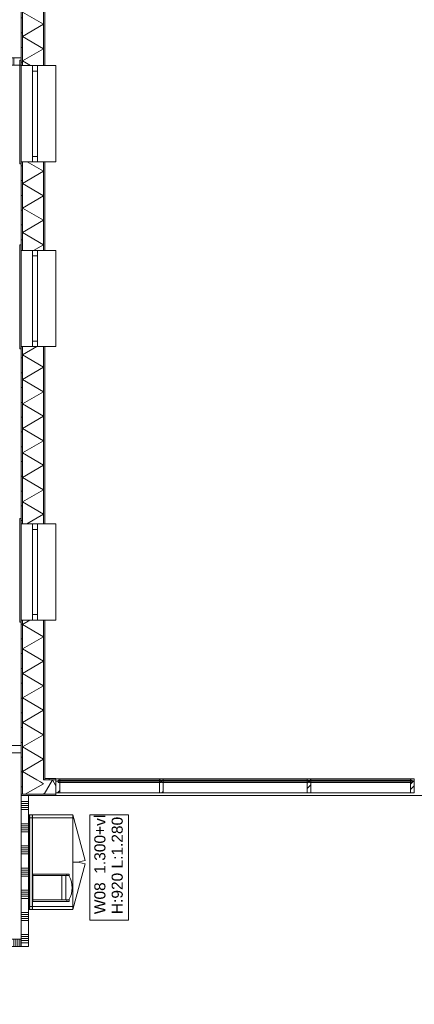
# Model space of a CAD drawing. Header units: millimetres. Extents: x -850 to 154668, y -24973 to 71030.
# Tile 128 of 212: x 25579 to 30920, y 47057 to 60377. Entities that reach past the tile are written whole.
import ezdxf

# ---------------------------------------------------------------- set-up
doc = ezdxf.new("R2010")
doc.units = ezdxf.units.MM
doc.header["$MEASUREMENT"] = 0
doc.linetypes.add('Wipeout_Contour', pattern=[1000, 0, -1000])
for name, color, linetype in [('42 Binnenwandafw', 7, 'Continuous'), ('42 Binnenwandafw Doorsnede-arcering', 7, 'Continuous'), ('Info Wandafwerking aanduiding', 7, 'Continuous'), ('New_21 Buitenwanden', 7, 'Continuous'), ('New_21 Buitenwanden Doorsnede-arcering', 7, 'Continuous'), ('New_21 Buitenwanden Laagscheidingslijnen', 7, 'Continuous'), ('New_21 Buitenwanden Ramen', 7, 'Continuous'), ('New_21 Vliesgevels', 7, 'Continuous'), ('New_21 Vliesgevels Afdek-arcering', 7, 'Continuous'), ('New_21 Vliesgevels Doorsnede-arcering', 7, 'Continuous'), ('New_22 NC Binnenwanden', 7, 'Continuous'), ('New_22 NC Binnenwanden Deuren', 7, 'Continuous'), ('New_22 NC Binnenwanden Doorsnede-arcering', 7, 'Continuous'), ('New_22 NC Binnenwanden Laagscheidingslijnen', 7, 'Continuous'), ('New_23 Vloeren', 7, 'Continuous'), ('New_73 Keuken', 7, 'Continuous'), ('New_73 Keuken Afdek-arcering', 7, 'Continuous'), ('New_Z Ruimtefuncties Zone omranding', 7, 'Continuous')]:
    doc.layers.add(name, color=color, linetype=linetype)
doc.styles.add('GENERATED_STYLE_1', font='txt')
pattern_1 = [(45, (0, 0), (-176.7767, 176.7767), []), (45, (-35.36, 35.36), (-176.7767, 176.7767), []), (45, (-70.7, 70.7), (-176.7767, 176.7767), [])]
pattern_2 = [(180, (0, 0), (0, 200), [])]

# ---------------------------------------------------------------- blocks, each defined once
blk = doc.blocks.new('Slab_3_2', base_point=(0, 51155))
at = {"layer": 'New_23 Vloeren', "color": 1, "linetype": 'Continuous', "lineweight": 0, "flags": 128}
blk.add_lwpolyline([(2, 17060), (0, 51155), (0, 51155), (0, 66760), (25600, 66760), (25600, 49880), (31400, 49880)], dxfattribs=at)
blk = doc.blocks.new('Wall_55_2', base_point=(25710, 48380))
at = {"color": 254, "linetype": 'Wipeout_Contour', "lineweight": 0, "ltscale": 219637.392136}
blk.add_wipeout([(25710, 48340), (26300, 48340), (26300, 48380), (25710, 48380)], dxfattribs=at).dxf.layer = 'New_73 Keuken Afdek-arcering'
at = {"layer": 'New_73 Keuken', "color": 1, "linetype": 'Continuous', "lineweight": 0, "flags": 128}
for points in [[(26300, 48380), (25710, 48380)], [(25710, 48340), (25710, 48380)], [(26300, 48340), (26300, 48380)], [(25710, 48340), (26300, 48340)]]:
    blk.add_lwpolyline(points, dxfattribs=at)
blk = doc.blocks.new('Wall_56_2', base_point=(25710, 49580))
at = {"color": 254, "linetype": 'Wipeout_Contour', "lineweight": 0, "ltscale": 224018.129755}
blk.add_wipeout([(25710, 49580), (26300, 49580), (26300, 49620), (25710, 49620)], dxfattribs=at).dxf.layer = 'New_73 Keuken Afdek-arcering'
at = {"layer": 'New_73 Keuken', "color": 1, "linetype": 'Continuous', "lineweight": 0, "flags": 128}
for points in [[(26300, 49620), (25710, 49620)], [(25710, 49620), (25710, 49580)], [(25710, 49580), (26300, 49580)], [(26300, 49620), (26300, 49580)]]:
    blk.add_lwpolyline(points, dxfattribs=at)
blk = doc.blocks.new('Curtain Wall_95_2')
at = {"color": 254, "linetype": 'Wipeout_Contour', "lineweight": 0, "ltscale": 233610.850159}
blk.add_wipeout([(29520, 50058), (29520, 49918), (30870, 49918), (30870, 50058)], dxfattribs=at).dxf.layer = 'New_21 Vliesgevels Afdek-arcering'
at = {"layer": 'New_21 Vliesgevels', "color": 1, "linetype": 'Continuous', "lineweight": 0}
blk.add_line((30920, 49918), (30870, 49918), dxfattribs=at)
at = {"color": 254, "linetype": 'Wipeout_Contour', "lineweight": 0, "ltscale": 233901.896817}
blk.add_wipeout([(29520, 50058), (30870, 50058), (30870, 50088), (29520, 50088)], dxfattribs=at).dxf.layer = 'New_21 Vliesgevels Afdek-arcering'
at = {"color": 254, "linetype": 'Wipeout_Contour', "lineweight": 0, "ltscale": 233987.535151}
blk.add_wipeout([(30870, 50088), (30870, 50108), (29520, 50108), (29520, 50088)], dxfattribs=at).dxf.layer = 'New_21 Vliesgevels Afdek-arcering'
at = {"layer": 'New_21 Vliesgevels Doorsnede-arcering', "linetype": 'Continuous', "lineweight": 0, "true_color": 0x000000}
h = blk.add_hatch(dxfattribs=at)
h.set_pattern_fill('505_Aluminium_0002', color=18, style=0, pattern_type=2)
h.set_pattern_definition(pattern_1)
h.paths.add_polyline_path([(30890, 50058), (30870, 50058), (30870, 49918), (30920, 49918), (30920, 50108), (30870, 50108), (30870, 50088), (30890, 50088)])
at = {"layer": 'New_21 Vliesgevels', "color": 1, "linetype": 'Continuous', "lineweight": 0}
for p, q in [((30870, 50108), (30870, 50088)), ((30920, 50108), (30870, 50108)), ((30890, 50088), (30870, 50088)), ((30890, 50088), (30890, 50058)), ((30920, 50108), (30920, 49918)), ((30890, 50058), (30870, 50058)), ((30870, 50058), (30870, 49918))]:
    blk.add_line(p, q, dxfattribs=at)
at = {"layer": 'New_21 Vliesgevels', "color": 1, "linetype": 'Continuous', "lineweight": 0, "flags": 128}
for points in [[(30870, 50058), (30870, 50088)], [(30890, 50073), (30870, 50073)]]:
    blk.add_lwpolyline(points, dxfattribs=at)
at = {"color": 254, "linetype": 'Wipeout_Contour', "lineweight": 0, "ltscale": 230182.074272}
blk.add_wipeout([(27520, 50058), (27520, 49918), (29470, 49918), (29470, 50058)], dxfattribs=at).dxf.layer = 'New_21 Vliesgevels Afdek-arcering'
at = {"layer": 'New_21 Vliesgevels', "color": 1, "linetype": 'Continuous', "lineweight": 0}
blk.add_line((29520, 49918), (29470, 49918), dxfattribs=at)
at = {"layer": 'New_21 Vliesgevels', "color": 1, "linetype": 'Continuous', "lineweight": 0, "flags": 128}
blk.add_lwpolyline([(29520, 49918), (30870, 49918)], dxfattribs=at)
at = {"color": 254, "linetype": 'Wipeout_Contour', "lineweight": 0, "ltscale": 230477.464607}
blk.add_wipeout([(27520, 50058), (29470, 50058), (29470, 50088), (27520, 50088)], dxfattribs=at).dxf.layer = 'New_21 Vliesgevels Afdek-arcering'
at = {"color": 254, "linetype": 'Wipeout_Contour', "lineweight": 0, "ltscale": 230564.37797}
blk.add_wipeout([(29470, 50088), (29470, 50108), (27520, 50108), (27520, 50088)], dxfattribs=at).dxf.layer = 'New_21 Vliesgevels Afdek-arcering'
at = {"layer": 'New_21 Vliesgevels Doorsnede-arcering', "linetype": 'Continuous', "lineweight": 0, "true_color": 0x000000}
h = blk.add_hatch(dxfattribs=at)
h.set_pattern_fill('505_Aluminium_0002', color=18, style=0, pattern_type=2)
h.set_pattern_definition(pattern_1)
h.paths.add_polyline_path([(29490, 50058), (29470, 50058), (29470, 49918), (29520, 49918), (29520, 50058), (29500, 50058), (29500, 50088), (29520, 50088), (29520, 50108), (29470, 50108), (29470, 50088), (29490, 50088)])
at = {"layer": 'New_21 Vliesgevels', "color": 1, "linetype": 'Continuous', "lineweight": 0}
for p, q in [((29520, 50108), (29470, 50108)), ((29470, 50108), (29470, 50088)), ((29490, 50088), (29470, 50088)), ((29490, 50088), (29490, 50058)), ((29500, 50088), (29500, 50058)), ((29520, 50088), (29500, 50088)), ((29520, 50108), (29520, 50088)), ((29470, 50058), (29470, 49918)), ((29490, 50058), (29470, 50058)), ((30920, 50073), (29495, 50073)), ((29520, 50058), (29500, 50058)), ((29520, 50058), (29520, 49918))]:
    blk.add_line(p, q, dxfattribs=at)
at = {"layer": 'New_21 Vliesgevels', "color": 1, "linetype": 'Continuous', "lineweight": 0, "flags": 128}
for points in [[(29470, 50058), (29470, 50088)], [(29520, 50108), (30870, 50108)], [(29520, 50088), (29520, 50058)], [(30870, 50088), (29520, 50088)], [(29490, 50073), (29470, 50073)], [(29520, 50073), (29500, 50073)], [(30870, 50058), (29520, 50058)]]:
    blk.add_lwpolyline(points, dxfattribs=at)
at = {"color": 254, "linetype": 'Wipeout_Contour', "lineweight": 0, "ltscale": 226878.982665}
blk.add_wipeout([(26120, 50058), (26120, 49918), (27470, 49918), (27470, 50058)], dxfattribs=at).dxf.layer = 'New_21 Vliesgevels Afdek-arcering'
at = {"layer": 'New_21 Vliesgevels', "color": 1, "linetype": 'Continuous', "lineweight": 0}
for p, q in [((26120, 49918), (26070, 49918)), ((27520, 49918), (27470, 49918))]:
    blk.add_line(p, q, dxfattribs=at)
at = {"layer": 'New_21 Vliesgevels', "color": 1, "linetype": 'Continuous', "lineweight": 0, "flags": 128}
for points in [[(26120, 49918), (27470, 49918)], [(27520, 49918), (29470, 49918)]]:
    blk.add_lwpolyline(points, dxfattribs=at)
at = {"color": 254, "linetype": 'Wipeout_Contour', "lineweight": 0, "ltscale": 227178.659908}
blk.add_wipeout([(26120, 50058), (27470, 50058), (27470, 50088), (26120, 50088)], dxfattribs=at).dxf.layer = 'New_21 Vliesgevels Afdek-arcering'
at = {"color": 254, "linetype": 'Wipeout_Contour', "lineweight": 0, "ltscale": 227266.831526}
blk.add_wipeout([(27470, 50088), (27470, 50108), (26120, 50108), (26120, 50088)], dxfattribs=at).dxf.layer = 'New_21 Vliesgevels Afdek-arcering'
at = {"layer": 'New_21 Vliesgevels Doorsnede-arcering', "linetype": 'Continuous', "lineweight": 0, "true_color": 0x000000}
h = blk.add_hatch(dxfattribs=at)
h.set_pattern_fill('505_Aluminium_0002', color=18, style=0, pattern_type=2)
h.set_pattern_definition(pattern_1)
h.paths.add_polyline_path([(26100, 50058), (26100, 50088), (26120, 50088), (26120, 50108), (26070, 50108), (26070, 49918), (26120, 49918), (26120, 50058)])
h = blk.add_hatch(dxfattribs=at)
h.set_pattern_fill('505_Aluminium_0002', color=18, style=0, pattern_type=2)
h.set_pattern_definition(pattern_1)
h.paths.add_polyline_path([(27490, 50058), (27470, 50058), (27470, 49918), (27520, 49918), (27520, 50058), (27500, 50058), (27500, 50088), (27520, 50088), (27520, 50108), (27470, 50108), (27470, 50088), (27490, 50088)])
at = {"layer": 'New_21 Vliesgevels', "color": 1, "linetype": 'Continuous', "lineweight": 0}
for p, q in [((26120, 50108), (26070, 50108)), ((26070, 50108), (26070, 49918)), ((26100, 50088), (26100, 50058)), ((26120, 50088), (26100, 50088)), ((26120, 50108), (26120, 50088)), ((27470, 50108), (27470, 50088)), ((27520, 50108), (27470, 50108)), ((27490, 50088), (27470, 50088)), ((27490, 50088), (27490, 50058)), ((27500, 50088), (27500, 50058)), ((27520, 50088), (27500, 50088)), ((27520, 50108), (27520, 50088)), ((27495, 50073), (26070, 50073)), ((26120, 50058), (26100, 50058)), ((26120, 50058), (26120, 49918)), ((27470, 50058), (27470, 49918)), ((27490, 50058), (27470, 50058)), ((29495, 50073), (27495, 50073)), ((27520, 50058), (27500, 50058)), ((27520, 50058), (27520, 49918))]:
    blk.add_line(p, q, dxfattribs=at)
at = {"layer": 'New_21 Vliesgevels', "color": 1, "linetype": 'Continuous', "lineweight": 0, "flags": 128}
for points in [[(26120, 50108), (27470, 50108)], [(26120, 50088), (26120, 50058)], [(27470, 50088), (26120, 50088)], [(27470, 50058), (27470, 50088)], [(27520, 50108), (29470, 50108)], [(27520, 50088), (27520, 50058)], [(29470, 50088), (27520, 50088)], [(26120, 50073), (26100, 50073)], [(27470, 50058), (26120, 50058)], [(27490, 50073), (27470, 50073)], [(27520, 50073), (27500, 50073)], [(29470, 50058), (27520, 50058)]]:
    blk.add_lwpolyline(points, dxfattribs=at)
blk = doc.blocks.new('*X899')
at = {"layer": 'New_21 Buitenwanden Doorsnede-arcering', "linetype": 'Continuous', "lineweight": 0, "true_color": 0xe9ebeb}
for points in [[(25902, 52255), (25902, 52199), (25902, 52199), (25902, 52255)], [(25902, 52049), (25902, 52049), (25902, 51899), (25902, 51899)], [(25902, 51749), (25902, 51749), (25902, 51599), (25902, 51599)], [(25902, 51449), (25902, 51449), (25902, 51299), (25902, 51299)], [(25902, 51149), (25902, 51149), (25902, 50999), (25902, 50999)], [(25902, 50849), (25902, 50849), (25902, 50699), (25902, 50699)], [(25902, 50549), (25902, 50549), (25902, 50399), (25902, 50399)], [(25902, 50249), (25902, 50249), (25902, 50099), (25902, 50099)]]:
    blk.add_hatch(color=254, dxfattribs=at).paths.add_polyline_path(points)
blk = doc.blocks.new('*X900')
at = {"layer": 'New_21 Buitenwanden Doorsnede-arcering', "linetype": 'Continuous', "lineweight": 0, "true_color": 0xe9ebeb}
for points in [[(25902, 55949), (25902, 55949), (25902, 55799), (25902, 55799)], [(25902, 55649), (25902, 55649), (25902, 55499), (25902, 55499)], [(25902, 55349), (25902, 55349), (25902, 55199), (25902, 55199)], [(25902, 55049), (25902, 55049), (25902, 54899), (25902, 54899)], [(25902, 54749), (25902, 54749), (25902, 54599), (25902, 54599)], [(25902, 54449), (25902, 54449), (25902, 54299), (25902, 54299)], [(25902, 54149), (25902, 54149), (25902, 53999), (25902, 53999)], [(25902, 53849), (25902, 53849), (25902, 53699), (25902, 53699)]]:
    blk.add_hatch(color=254, dxfattribs=at).paths.add_polyline_path(points)
blk = doc.blocks.new('*X901')
at = {"layer": 'New_21 Buitenwanden Doorsnede-arcering', "linetype": 'Continuous', "lineweight": 0, "true_color": 0xe9ebeb}
for points in [[(25902, 58349), (25902, 58349), (25902, 58199), (25902, 58199)], [(25902, 58049), (25902, 58049), (25902, 57899), (25902, 57899)], [(25902, 57749), (25902, 57749), (25902, 57599), (25902, 57599)], [(25902, 57449), (25902, 57449), (25902, 57299), (25902, 57299)]]:
    blk.add_hatch(color=254, dxfattribs=at).paths.add_polyline_path(points)
blk = doc.blocks.new('*X902')
at = {"layer": 'New_21 Buitenwanden Doorsnede-arcering', "linetype": 'Continuous', "lineweight": 0, "true_color": 0xe9ebeb}
for points in [[(25902, 60899), (25902, 60899), (25902, 60955), (25902, 60955)], [(25902, 60749), (25902, 60749), (25902, 60599), (25902, 60599)], [(25902, 60449), (25902, 60449), (25902, 60299), (25902, 60299)], [(25902, 60149), (25902, 60149), (25902, 59999), (25902, 59999)], [(25902, 59849), (25902, 59849), (25902, 59755), (25902, 59755)]]:
    blk.add_hatch(color=254, dxfattribs=at).paths.add_polyline_path(points)
blk = doc.blocks.new('*X905')
at = {"layer": 'New_21 Buitenwanden Doorsnede-arcering', "linetype": 'Continuous', "lineweight": 0, "true_color": 0xe9ebeb}
for points in [[(25615, 60955), (25615, 60899), (25615, 60899), (25615, 60955)], [(25615, 60749), (25615, 60749), (25615, 60599), (25615, 60599)], [(25615, 60449), (25615, 60449), (25615, 60299), (25615, 60299)], [(25615, 60149), (25615, 60149), (25615, 59999), (25615, 59999)], [(25615, 59849), (25615, 59755), (25615, 59755), (25615, 59849)]]:
    blk.add_hatch(color=254, dxfattribs=at).paths.add_polyline_path(points)
blk = doc.blocks.new('*X906')
at = {"layer": 'New_21 Buitenwanden Doorsnede-arcering', "linetype": 'Continuous', "lineweight": 0, "true_color": 0xe9ebeb}
for points in [[(25615, 58349), (25615, 58349), (25615, 58199), (25615, 58199)], [(25615, 58049), (25615, 58049), (25615, 57899), (25615, 57899)], [(25615, 57749), (25615, 57749), (25615, 57599), (25615, 57599)], [(25615, 57449), (25615, 57449), (25615, 57299), (25615, 57299)]]:
    blk.add_hatch(color=254, dxfattribs=at).paths.add_polyline_path(points)
blk = doc.blocks.new('*X907')
at = {"layer": 'New_21 Buitenwanden Doorsnede-arcering', "linetype": 'Continuous', "lineweight": 0, "true_color": 0xe9ebeb}
for points in [[(25615, 55949), (25615, 55949), (25615, 55799), (25615, 55799)], [(25615, 55649), (25615, 55649), (25615, 55499), (25615, 55499)], [(25615, 55349), (25615, 55349), (25615, 55199), (25615, 55199)], [(25615, 55049), (25615, 55049), (25615, 54899), (25615, 54899)], [(25615, 54749), (25615, 54749), (25615, 54599), (25615, 54599)], [(25615, 54449), (25615, 54449), (25615, 54299), (25615, 54299)], [(25615, 54149), (25615, 54149), (25615, 53999), (25615, 53999)], [(25615, 53849), (25615, 53849), (25615, 53699), (25615, 53699)]]:
    blk.add_hatch(color=254, dxfattribs=at).paths.add_polyline_path(points)
blk = doc.blocks.new('*X908')
at = {"layer": 'New_21 Buitenwanden Doorsnede-arcering', "linetype": 'Continuous', "lineweight": 0, "true_color": 0xe9ebeb}
for points in [[(25615, 52199), (25615, 52199), (25615, 52255), (25615, 52255)], [(25615, 52049), (25615, 52049), (25615, 51899), (25615, 51899)], [(25615, 51749), (25615, 51749), (25615, 51599), (25615, 51599)], [(25615, 51449), (25615, 51449), (25615, 51299), (25615, 51299)], [(25615, 51149), (25615, 51149), (25615, 50999), (25615, 50999)], [(25615, 50849), (25615, 50849), (25615, 50699), (25615, 50699)], [(25615, 50549), (25615, 50549), (25615, 50399), (25615, 50399)], [(25615, 50249), (25615, 50249), (25615, 50099), (25615, 50099)], [(25615, 49949), (25615, 49949), (25615, 49898), (25615, 49898)]]:
    blk.add_hatch(color=254, dxfattribs=at).paths.add_polyline_path(points)
blk = doc.blocks.new('*X909')
at = {"layer": 'New_21 Buitenwanden Doorsnede-arcering', "color": 254, "linetype": 'Continuous', "lineweight": 0, "true_color": 0xe9ebeb}
blk.add_line((25859, 50066), (25809, 50095), dxfattribs=at)
blk = doc.blocks.new('*X910')
at = {"layer": 'New_21 Buitenwanden Doorsnede-arcering', "color": 254, "linetype": 'Continuous', "lineweight": 0, "true_color": 0xe9ebeb}
for p, q in [((25718, 52255), (25615, 52195)), ((25902, 52030), (25615, 52195)), ((25902, 52030), (25615, 51864)), ((25902, 51698), (25615, 51864)), ((25902, 51698), (25615, 51533)), ((25902, 51367), (25615, 51533)), ((25902, 51367), (25615, 51201)), ((25902, 51035), (25615, 51201)), ((25902, 51035), (25615, 50870)), ((25902, 50704), (25615, 50870)), ((25902, 50704), (25615, 50538)), ((25902, 50373), (25615, 50538)), ((25902, 50373), (25615, 50207)), ((25809, 50095), (25615, 50207))]:
    blk.add_line(p, q, dxfattribs=at)
blk = doc.blocks.new('*X911')
at = {"layer": 'New_21 Buitenwanden Doorsnede-arcering', "color": 254, "linetype": 'Continuous', "lineweight": 0, "true_color": 0xe9ebeb}
for p, q in [((25813, 55955), (25615, 55841)), ((25902, 55675), (25615, 55841)), ((25902, 55675), (25615, 55509)), ((25902, 55344), (25615, 55509)), ((25902, 55344), (25615, 55178)), ((25902, 55012), (25615, 55178)), ((25902, 55012), (25615, 54847)), ((25902, 54681), (25615, 54847)), ((25902, 54681), (25615, 54515)), ((25902, 54349), (25615, 54515)), ((25902, 54349), (25615, 54184)), ((25902, 54018), (25615, 54184)), ((25902, 54018), (25615, 53852)), ((25902, 53687), (25615, 53852)), ((25902, 53687), (25674, 53555))]:
    blk.add_line(p, q, dxfattribs=at)
blk = doc.blocks.new('*X912')
at = {"layer": 'New_21 Buitenwanden Doorsnede-arcering', "color": 254, "linetype": 'Continuous', "lineweight": 0, "true_color": 0xe9ebeb}
for p, q in [((25902, 58326), (25679, 58455)), ((25902, 58326), (25615, 58161)), ((25902, 57995), (25615, 58161)), ((25902, 57995), (25615, 57829)), ((25902, 57663), (25615, 57829)), ((25902, 57663), (25615, 57498)), ((25902, 57332), (25615, 57498)), ((25902, 57332), (25768, 57255))]:
    blk.add_line(p, q, dxfattribs=at)
blk = doc.blocks.new('*X913')
at = {"layer": 'New_21 Buitenwanden Doorsnede-arcering', "color": 254, "linetype": 'Continuous', "lineweight": 0, "true_color": 0xe9ebeb}
for p, q in [((25863, 60955), (25615, 60812)), ((25902, 60646), (25615, 60812)), ((25902, 60646), (25615, 60480)), ((25902, 60315), (25615, 60480)), ((25902, 60315), (25615, 60149)), ((25902, 59983), (25615, 60149)), ((25902, 59983), (25615, 59818)), ((25724, 59755), (25615, 59818))]:
    blk.add_line(p, q, dxfattribs=at)
blk = doc.blocks.new('R1 22_7')
at = {"layer": 'New_21 Buitenwanden Ramen', "color": 1, "linetype": 'Continuous', "lineweight": 0}
for p, q in [((-725, 150.2), (-725, 168.2)), ((-725, 168.2), (680, 168.2)), ((-650, 150.2), (-680, 150.2)), ((-650, 150.2), (-680, 150.2)), ((-650, 135.2), (-650, 150.2)), ((-650, 135.2), (-650, 150.2)), ((-650, 0), (-650, 135.1)), ((-650, 0), (-650, 135.1)), ((650, 135.2), (650, 150.2)), ((650, 135.2), (650, 150.2)), ((650, 150.2), (680, 150.2)), ((650, 150.2), (680, 150.2)), ((650, 0), (650, 135.1)), ((650, 0), (650, 135.1)), ((680, 168.2), (680, 150.2)), ((-650, 0), (-577, 0)), ((-650, -72), (-650, 0)), ((-650, -72), (-650, 0)), ((-577, 0), (-577, -72)), ((-577, 0), (577, 0)), ((577, -72), (577, 0)), ((577, 0), (650, 0)), ((650, -72), (650, 0)), ((650, -72), (650, 0)), ((-577, -72), (-650, -72)), ((-650, -152), (-650, -72)), ((577, -72), (-577, -72)), ((650, -72), (577, -72)), ((650, -152), (650, -72)), ((-650, -170), (-650, -320)), ((650, -320), (650, -170)), ((-650, -320), (650, -320))]:
    blk.add_line(p, q, dxfattribs=at)
at = {"layer": 'New_21 Buitenwanden Ramen', "color": 9, "linetype": 'Continuous', "lineweight": 0}
for p, q in [((-650, 150.2), (650, 150.2)), ((-650, 135.1), (-650, 135.2)), ((-650, 135.1), (-650, 135.2)), ((650, 135.1), (650, 135.2)), ((650, 135.1), (650, 135.2)), ((-650, -170), (-650, -152)), ((650, -170), (650, -152))]:
    blk.add_line(p, q, dxfattribs=at)
blk = doc.blocks.new('*X923')
at = {"layer": 'New_21 Buitenwanden Doorsnede-arcering', "color": 254, "linetype": 'Continuous', "lineweight": 0, "true_color": 0xe9ebeb}
for q in [(25654, 49898), (25859, 50066)]:
    blk.add_line((25902, 50041), q, dxfattribs=at)
blk = doc.blocks.new('Wall_151_2', base_point=(25600, 66760))
at = {"layer": 'New_21 Buitenwanden Doorsnede-arcering', "linetype": 'Continuous', "lineweight": 0, "true_color": 0xe9ebeb}
h = blk.add_hatch(dxfattribs=at)
h.set_pattern_fill('930_Lijnen_vert_200_0002', color=254, style=0, pattern_type=2)
h.set_pattern_definition(pattern_2)
h.paths.add_polyline_path([(25615, 60955), (25600, 60955), (25600, 59755), (25615, 59755)])
h = blk.add_hatch(dxfattribs=at)
h.set_pattern_fill('930_Lijnen_vert_200_0002', color=254, style=0, pattern_type=2)
h.set_pattern_definition(pattern_2)
h.paths.add_polyline_path([(25615, 58455), (25600, 58455), (25600, 57255), (25615, 57255)])
h = blk.add_hatch(dxfattribs=at)
h.set_pattern_fill('930_Lijnen_vert_200_0002', color=254, style=0, pattern_type=2)
h.set_pattern_definition(pattern_2)
h.paths.add_polyline_path([(25615, 55955), (25600, 55955), (25600, 53555), (25615, 53555)])
h = blk.add_hatch(dxfattribs=at)
h.set_pattern_fill('930_Lijnen_vert_200_0002', color=254, style=0, pattern_type=2)
h.set_pattern_definition(pattern_2)
h.paths.add_polyline_path([(25600, 52255), (25600, 49898), (25615, 49898), (25615, 52255)])
at = {"layer": 'New_21 Buitenwanden', "color": 8, "linetype": 'Continuous', "lineweight": 0, "true_color": 0x778488}
for p, q in [((25600, 59755), (25600, 59785)), ((25615, 59755), (25600, 59755)), ((25615, 59755), (25615, 59755)), ((25750, 59755), (25615, 59755)), ((25822, 59755), (25750, 59755)), ((25902, 59755), (25822, 59755)), ((25920, 59755), (25902, 59755)), ((25600, 58455), (25600, 58425)), ((25615, 58455), (25600, 58455)), ((25615, 58455), (25615, 58455)), ((25750, 58455), (25615, 58455)), ((25822, 58455), (25750, 58455)), ((25902, 58455), (25822, 58455)), ((25920, 58455), (25902, 58455)), ((25600, 57255), (25600, 57285)), ((25615, 57255), (25600, 57255)), ((25615, 57255), (25615, 57255)), ((25750, 57255), (25615, 57255)), ((25822, 57255), (25750, 57255)), ((25902, 57255), (25822, 57255)), ((25920, 57255), (25902, 57255)), ((25600, 55955), (25600, 55925)), ((25615, 55955), (25600, 55955)), ((25615, 55955), (25615, 55955)), ((25750, 55955), (25615, 55955)), ((25822, 55955), (25750, 55955)), ((25902, 55955), (25822, 55955)), ((25920, 55955), (25902, 55955)), ((25600, 53555), (25600, 53585)), ((25615, 53555), (25600, 53555)), ((25615, 53555), (25615, 53555)), ((25750, 53555), (25615, 53555)), ((25822, 53555), (25750, 53555)), ((25902, 53555), (25822, 53555)), ((25920, 53555), (25902, 53555)), ((25600, 52255), (25600, 52225)), ((25615, 52255), (25600, 52255)), ((25615, 52255), (25615, 52255)), ((25750, 52255), (25615, 52255)), ((25822, 52255), (25750, 52255)), ((25902, 52255), (25822, 52255)), ((25920, 52255), (25902, 52255))]:
    blk.add_line(p, q, dxfattribs=at)
at = {"layer": 'New_21 Buitenwanden', "color": 8, "linetype": 'Continuous', "lineweight": 0, "true_color": 0x778488, "flags": 128}
for points in [[(25600, 60955), (25600, 59755)], [(25920, 59755), (25920, 60955)], [(25600, 58455), (25600, 57255)], [(25920, 57255), (25920, 58455)], [(25600, 55955), (25600, 53555)], [(25920, 53555), (25920, 55955)], [(25600, 52255), (25600, 49898)], [(25920, 50110), (25920, 52255)]]:
    blk.add_lwpolyline(points, dxfattribs=at)
at = {"layer": 'New_21 Buitenwanden Laagscheidingslijnen', "color": 8, "linetype": 'Continuous', "lineweight": 0, "true_color": 0x778488}
for p, q in [((25615, 60955), (25615, 59755)), ((25615, 60955), (25615, 59755)), ((25902, 59755), (25902, 60955)), ((25902, 59755), (25902, 60955)), ((25615, 58455), (25615, 57255)), ((25615, 58455), (25615, 57255)), ((25902, 57255), (25902, 58455)), ((25902, 57255), (25902, 58455)), ((25615, 55955), (25615, 53555)), ((25615, 55955), (25615, 53555)), ((25902, 53555), (25902, 55955)), ((25902, 53555), (25902, 55955)), ((25615, 52255), (25615, 49898)), ((25615, 52255), (25615, 50095)), ((25902, 50097), (25902, 52255)), ((25902, 50097), (25902, 52255)), ((25615, 50095), (25615, 49898)), ((25902, 50095), (25902, 50097)), ((25902, 50095), (25902, 50097)), ((25902, 50095), (25902, 50095)), ((25902, 50095), (25902, 50095)), ((25902, 50095), (25902, 50095)), ((25902, 50095), (25920, 50095)), ((25920, 50095), (25920, 50110)), ((25920, 50095), (25920, 50095)), ((25615, 49898), (25600, 49898)), ((25615, 49898), (25615, 49898)), ((25625, 49898), (25615, 49898)), ((25615, 49898), (25615, 49898)), ((25625, 49898), (25902, 49898))]:
    blk.add_line(p, q, dxfattribs=at)
at = {"layer": 'New_21 Buitenwanden', "color": 8, "lineweight": 0, "true_color": 0x778488}
for name in ['*X905', '*X913', '*X902', '*X912', '*X906', '*X901', '*X911', '*X907', '*X900', '*X908', '*X910', '*X899', '*X909', '*X923']:
    blk.add_blockref(name, (0, 0), dxfattribs=at)
at = {"layer": 'New_21 Buitenwanden Ramen', "color": 1, "linetype": 'Continuous', "lineweight": 0, "xscale": -1, "zscale": 1000, "rotation": 89.99999999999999}
for p in [(25750, 59105), (25750, 56605), (25750, 52905)]:
    blk.add_blockref('R1 22_7', p, dxfattribs=at)
blk = doc.blocks.new('*X1435')
at = {"layer": 'New_21 Buitenwanden Doorsnede-arcering', "linetype": 'Continuous', "lineweight": 0, "true_color": 0xe9ebeb}
for points in [[(25625, 49898), (25629, 49898), (25629, 49898), (25625, 49898)], [(25779, 49898), (25779, 49898), (25929, 49898), (25929, 49898)]]:
    blk.add_hatch(color=254, dxfattribs=at).paths.add_polyline_path(points)
blk = doc.blocks.new('*X1436')
at = {"layer": 'New_21 Buitenwanden Doorsnede-arcering', "linetype": 'Continuous', "lineweight": 0, "true_color": 0xe9ebeb}
blk.add_hatch(color=254, dxfattribs=at).paths.add_polyline_path([(25920, 50095), (25920, 50095), (25929, 50095), (25929, 50095)])
blk = doc.blocks.new('*X1437')
at = {"layer": 'New_21 Buitenwanden Doorsnede-arcering', "color": 254, "linetype": 'Continuous', "lineweight": 0, "true_color": 0xe9ebeb}
for p, q in [((25909, 49898), (26023, 50095)), ((26070, 50013), (26023, 50095)), ((25909, 49898), (25902, 49910))]:
    blk.add_line(p, q, dxfattribs=at)
blk = doc.blocks.new('*X1438')
at = {"layer": 'New_21 Buitenwanden Doorsnede-arcering', "linetype": 'Continuous', "lineweight": 0, "true_color": 0xe9ebeb}
blk.add_hatch(color=254, dxfattribs=at).paths.add_polyline_path([(25615, 49898), (25615, 49898), (25625, 49898), (25625, 49898)])
blk = doc.blocks.new('Wall_220_2', base_point=(26070, 49880))
at = {"layer": 'New_21 Buitenwanden Doorsnede-arcering', "linetype": 'Continuous', "lineweight": 0, "true_color": 0xe9ebeb}
h = blk.add_hatch(dxfattribs=at)
h.set_pattern_fill('930_Lijnen_vert_200_0002', color=254, style=0, pattern_type=2)
h.set_pattern_definition([(90.0268, (0, 0), (200, 0.0936), [])])
h.paths.add_polyline_path([(25920, 50095), (26070, 50095), (26070, 50110), (25920, 50110)])
at = {"layer": 'New_21 Buitenwanden', "color": 8, "linetype": 'Continuous', "lineweight": 0, "true_color": 0x778488, "flags": 128}
for points in [[(26070, 50110), (25920, 50110)], [(26070, 50095), (26070, 50110)], [(26070, 49898), (26070, 50095)], [(26070, 50095), (26070, 50095)], [(25600, 49880), (25600, 49898)], [(25600, 49880), (26070, 49880)], [(26070, 49880), (26070, 49898)], [(26070, 49898), (26070, 49898)]]:
    blk.add_lwpolyline(points, dxfattribs=at)
at = {"layer": 'New_21 Buitenwanden Laagscheidingslijnen', "color": 8, "linetype": 'Continuous', "lineweight": 0, "true_color": 0x778488}
for p, q in [((25902, 50095), (25902, 50095)), ((25902, 50095), (25920, 50095)), ((25920, 50095), (25920, 50110)), ((25920, 50095), (25920, 50095)), ((26070, 50095), (25920, 50095)), ((26070, 50095), (25920, 50095)), ((25615, 49898), (25600, 49898)), ((25615, 49898), (25615, 49898)), ((25625, 49898), (25615, 49898)), ((25625, 49898), (25615, 49898)), ((25615, 49898), (25615, 49898)), ((25625, 49898), (26070, 49898)), ((25625, 49898), (25902, 49898)), ((25902, 49898), (26070, 49898))]:
    blk.add_line(p, q, dxfattribs=at)
at = {"layer": 'New_21 Buitenwanden', "color": 8, "lineweight": 0, "true_color": 0x778488}
for name in ['*X1437', '*X1436', '*X1438', '*X1435']:
    blk.add_blockref(name, (0, 0), dxfattribs=at)
blk = doc.blocks.new('Kast basis 1D 22_12')
at = {"layer": 'New_73 Keuken', "color": 1, "linetype": 'Continuous', "lineweight": 0}
for p, q in [((0, 600), (640, 600)), ((0, 0), (0, 600)), ((0, 0), (640, 0)), ((0, 0), (618, -166))]:
    blk.add_line(p, q, dxfattribs=at)
blk.add_arc((0, 0), 640, 345, 0, dxfattribs=at)
blk = doc.blocks.new('Koffiezetapparaat 22')
at = {"layer": 'New_73 Keuken', "color": 1, "linetype": 'Continuous', "lineweight": 0}
for p, q in [((-185, -489), (-185, 0)), ((-185, 0), (185, 0)), ((-165, -489), (-165, 0)), ((165, -489), (165, 0)), ((185, 0), (185, -489)), ((165, -392), (-165, -392)), ((-185, -456), (-165, -456)), ((-156, -489), (-185, -489)), ((165, -445), (-165, -445)), ((185, -489), (156, -489)), ((165, -456), (185, -456))]:
    blk.add_line(p, q, dxfattribs=at)
blk.add_arc((0, -211), 319, 240.6807, 299.3191, dxfattribs=at)
blk = doc.blocks.new('*X2136')
at = {"layer": 'New_22 NC Binnenwanden Doorsnede-arcering', "color": 254, "linetype": 'Continuous', "lineweight": 0, "true_color": 0xe9ebeb}
for p, q in [((20728, 47940), (20728, 47840)), ((20755, 47940), (20755, 47840)), ((20783, 47940), (20783, 47840)), ((20810, 47940), (20810, 47840)), ((21000, 47940), (21000, 47840)), ((21028, 47940), (21028, 47840)), ((21055, 47940), (21055, 47840)), ((21083, 47940), (21083, 47840)), ((21110, 47940), (21110, 47840)), ((21300, 47940), (21300, 47840)), ((21328, 47940), (21328, 47840)), ((21355, 47940), (21355, 47840)), ((21383, 47940), (21383, 47840)), ((21410, 47940), (21410, 47840)), ((21600, 47940), (21600, 47840)), ((21628, 47940), (21628, 47840)), ((21655, 47940), (21655, 47840)), ((21683, 47940), (21683, 47840)), ((21710, 47940), (21710, 47840)), ((21900, 47940), (21900, 47840)), ((21928, 47940), (21928, 47840)), ((21955, 47940), (21955, 47840)), ((21983, 47940), (21983, 47840)), ((22010, 47940), (22010, 47840))]:
    blk.add_line(p, q, dxfattribs=at)
blk = doc.blocks.new('*X2137')
at = {"layer": 'New_22 NC Binnenwanden Doorsnede-arcering', "color": 254, "linetype": 'Continuous', "lineweight": 0, "true_color": 0xe9ebeb}
for p, q in [((23183, 47940), (23183, 47840)), ((23210, 47940), (23210, 47840))]:
    blk.add_line(p, q, dxfattribs=at)
blk = doc.blocks.new('*X2138')
at = {"layer": 'New_22 NC Binnenwanden Doorsnede-arcering', "color": 254, "linetype": 'Continuous', "lineweight": 0, "true_color": 0xe9ebeb}
for p, q in [((24410, 47940), (24410, 47840)), ((24600, 47940), (24600, 47840)), ((24628, 47940), (24628, 47840)), ((24655, 47940), (24655, 47840)), ((24683, 47940), (24683, 47840)), ((24710, 47940), (24710, 47840)), ((24900, 47940), (24900, 47840)), ((24928, 47940), (24928, 47840)), ((24955, 47940), (24955, 47840)), ((24983, 47940), (24983, 47840)), ((25010, 47940), (25010, 47840)), ((25200, 47940), (25200, 47840)), ((25228, 47940), (25228, 47840)), ((25255, 47940), (25255, 47840)), ((25283, 47940), (25283, 47840)), ((25310, 47940), (25310, 47840)), ((25500, 47940), (25500, 47840)), ((25528, 47940), (25528, 47840)), ((25555, 47940), (25555, 47840)), ((25583, 47940), (25583, 47840))]:
    blk.add_line(p, q, dxfattribs=at)
blk = doc.blocks.new('D1 22_4')
at = {"layer": 'New_22 NC Binnenwanden Deuren', "color": 1, "linetype": 'Continuous', "lineweight": 0}
for q in [(-482, 268), (-517, 0)]:
    blk.add_line((517, 0), q, dxfattribs=at)
at = {"layer": 'New_22 NC Binnenwanden Deuren', "color": 7, "linetype": 'Continuous', "lineweight": 0}
for p, q in [((-517, -14), (-517, -114)), ((-517, -14), (-517, -114)), ((517, -14), (517, -114)), ((517, -14), (517, -114))]:
    blk.add_line(p, q, dxfattribs=at)
at = {"layer": 'New_22 NC Binnenwanden Deuren', "color": 1, "linetype": 'Continuous', "lineweight": 0}
blk.add_arc((517, 0), 1034, 165, 180, dxfattribs=at)
blk = doc.blocks.new('Wall_392_2', base_point=(25600, 47940))
at = {"layer": 'New_22 NC Binnenwanden', "color": 8, "linetype": 'Continuous', "lineweight": 0, "true_color": 0x778488}
for p, q in [((22122, 47840), (22122, 47940)), ((23156, 47840), (23156, 47940)), ((23356, 47840), (23356, 47940)), ((24390, 47840), (24390, 47940))]:
    blk.add_line(p, q, dxfattribs=at)
at = {"layer": 'New_22 NC Binnenwanden', "color": 8, "linetype": 'Continuous', "lineweight": 0, "true_color": 0x778488, "flags": 128}
for points in [[(21710, 47940), (20700, 47940)], [(20700, 47840), (22122, 47840)], [(22122, 47940), (21810, 47940)], [(23200, 47940), (23156, 47940)], [(23156, 47840), (23356, 47840)], [(23356, 47940), (23300, 47940)], [(25600, 47940), (24390, 47940)], [(24390, 47840), (24440, 47840)], [(24540, 47840), (25600, 47840)]]:
    blk.add_lwpolyline(points, dxfattribs=at)
at = {"layer": 'New_22 NC Binnenwanden Laagscheidingslijnen', "color": 8, "linetype": 'Continuous', "lineweight": 0, "true_color": 0x778488}
blk.add_line((25600, 47940), (25600, 47840), dxfattribs=at)
at = {"layer": 'New_22 NC Binnenwanden', "color": 8, "lineweight": 0, "true_color": 0x778488}
for name in ['*X2136', '*X2137', '*X2138']:
    blk.add_blockref(name, (0, 0), dxfattribs=at)
at = {"layer": 'New_22 NC Binnenwanden Deuren', "color": 1, "linetype": 'Continuous', "lineweight": 0, "xscale": -1, "zscale": 1000, "rotation": 179.9996374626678}
for p in [(22639, 47826), (23873, 47826)]:
    blk.add_blockref('D1 22_4', p, dxfattribs=at)
blk = doc.blocks.new('*X2433')
at = {"layer": 'New_22 NC Binnenwanden Doorsnede-arcering', "color": 254, "linetype": 'Continuous', "lineweight": 0, "true_color": 0xe9ebeb}
for p, q in [((22390, 59760), (22390, 59860)), ((22418, 59760), (22418, 59860)), ((22445, 59760), (22445, 59860)), ((22473, 59760), (22473, 59860)), ((22500, 59760), (22500, 59860)), ((22690, 59760), (22690, 59860)), ((22718, 59760), (22718, 59860)), ((22745, 59760), (22745, 59860)), ((22773, 59760), (22773, 59860)), ((22800, 59760), (22800, 59860)), ((22990, 59760), (22990, 59860)), ((23018, 59760), (23018, 59860)), ((23045, 59760), (23045, 59860)), ((23073, 59760), (23073, 59860)), ((23100, 59760), (23100, 59860)), ((23290, 59760), (23290, 59860)), ((23318, 59760), (23318, 59860)), ((23345, 59760), (23345, 59860)), ((23373, 59760), (23373, 59860)), ((23400, 59760), (23400, 59860)), ((23590, 59760), (23590, 59860)), ((23618, 59760), (23618, 59860)), ((23645, 59760), (23645, 59860)), ((23673, 59760), (23673, 59860)), ((23700, 59760), (23700, 59860)), ((23890, 59760), (23890, 59860)), ((23918, 59760), (23918, 59860)), ((23945, 59760), (23945, 59860)), ((23973, 59760), (23973, 59860)), ((24000, 59760), (24000, 59860)), ((24190, 59760), (24190, 59860)), ((24218, 59760), (24218, 59860)), ((24245, 59760), (24245, 59860)), ((24273, 59760), (24273, 59860)), ((24300, 59760), (24300, 59860)), ((24490, 59760), (24490, 59860)), ((24518, 59760), (24518, 59860)), ((24545, 59760), (24545, 59860)), ((24573, 59760), (24573, 59860)), ((24600, 59760), (24600, 59860)), ((24790, 59760), (24790, 59860)), ((24818, 59760), (24818, 59860)), ((24845, 59760), (24845, 59860)), ((24873, 59760), (24873, 59860)), ((24900, 59760), (24900, 59860)), ((25090, 59760), (25090, 59860)), ((25118, 59760), (25118, 59860)), ((25145, 59760), (25145, 59860)), ((25173, 59760), (25173, 59860)), ((25200, 59760), (25200, 59860)), ((25390, 59760), (25390, 59860)), ((25418, 59760), (25418, 59860)), ((25445, 59760), (25445, 59860)), ((25473, 59760), (25473, 59860)), ((25500, 59760), (25500, 59860))]:
    blk.add_line(p, q, dxfattribs=at)
blk = doc.blocks.new('Wall_472_2', base_point=(22250, 59760))
at = {"layer": 'New_22 NC Binnenwanden', "color": 8, "linetype": 'Continuous', "lineweight": 0, "true_color": 0x778488, "flags": 128}
for points in [[(25600, 59860), (22250, 59860)], [(22250, 59860), (22250, 59760)], [(25600, 59860), (25600, 59760)], [(22350, 59760), (25600, 59760)]]:
    blk.add_lwpolyline(points, dxfattribs=at)
at = {"layer": 'New_22 NC Binnenwanden', "color": 8, "lineweight": 0, "true_color": 0x778488}
blk.add_blockref('*X2433', (0, 0), dxfattribs=at)
blk = doc.blocks.new('*X2457')
at = {"layer": 'New_22 NC Binnenwanden Doorsnede-arcering', "color": 254, "linetype": 'Continuous', "lineweight": 0, "true_color": 0xe9ebeb}
for p, q in [((25678, 49800), (25600, 49800)), ((25678, 49773), (25600, 49773)), ((25678, 49745), (25600, 49745)), ((25678, 49718), (25600, 49718)), ((25678, 49690), (25600, 49690)), ((25700, 49800), (25678, 49800)), ((25700, 49773), (25678, 49773)), ((25700, 49745), (25678, 49745)), ((25700, 49718), (25678, 49718)), ((25700, 49690), (25678, 49690)), ((25678, 49500), (25600, 49500)), ((25678, 49473), (25600, 49473)), ((25678, 49445), (25600, 49445)), ((25700, 49500), (25678, 49500)), ((25700, 49473), (25678, 49473)), ((25700, 49445), (25678, 49445)), ((25678, 49418), (25600, 49418)), ((25678, 49390), (25600, 49390)), ((25700, 49418), (25678, 49418)), ((25700, 49390), (25678, 49390)), ((25678, 49200), (25600, 49200)), ((25678, 49173), (25600, 49173)), ((25700, 49200), (25678, 49200)), ((25700, 49173), (25678, 49173)), ((25678, 49145), (25600, 49145)), ((25678, 49118), (25600, 49118)), ((25678, 49090), (25600, 49090)), ((25700, 49145), (25678, 49145)), ((25700, 49118), (25678, 49118)), ((25700, 49090), (25678, 49090)), ((25678, 48900), (25600, 48900)), ((25700, 48900), (25678, 48900)), ((25678, 48873), (25600, 48873)), ((25678, 48845), (25600, 48845)), ((25678, 48818), (25600, 48818)), ((25678, 48790), (25600, 48790)), ((25700, 48873), (25678, 48873)), ((25700, 48845), (25678, 48845)), ((25700, 48818), (25678, 48818)), ((25700, 48790), (25678, 48790)), ((25678, 48600), (25600, 48600)), ((25678, 48573), (25600, 48573)), ((25678, 48545), (25600, 48545)), ((25678, 48518), (25600, 48518)), ((25678, 48490), (25600, 48490)), ((25700, 48600), (25678, 48600)), ((25700, 48573), (25678, 48573)), ((25700, 48545), (25678, 48545)), ((25700, 48518), (25678, 48518)), ((25700, 48490), (25678, 48490)), ((25678, 48300), (25600, 48300)), ((25678, 48273), (25600, 48273)), ((25678, 48245), (25600, 48245)), ((25700, 48300), (25678, 48300)), ((25700, 48273), (25678, 48273)), ((25700, 48245), (25678, 48245)), ((25678, 48218), (25600, 48218)), ((25678, 48190), (25600, 48190)), ((25700, 48218), (25678, 48218)), ((25700, 48190), (25678, 48190)), ((25678, 48000), (25600, 48000)), ((25678, 47973), (25600, 47973)), ((25700, 48000), (25678, 48000)), ((25700, 47973), (25678, 47973)), ((25678, 47945), (25600, 47945)), ((25678, 47918), (25623, 47918)), ((25678, 47890), (25650, 47890)), ((25700, 47945), (25678, 47945)), ((25700, 47918), (25678, 47918)), ((25700, 47890), (25678, 47890))]:
    blk.add_line(p, q, dxfattribs=at)
blk = doc.blocks.new('*X2458')
at = {"layer": 'New_22 NC Binnenwanden Doorsnede-arcering', "color": 254, "linetype": 'Continuous', "lineweight": 0, "true_color": 0xe9ebeb}
for p, q in [((25623, 47918), (25600, 47918)), ((25650, 47890), (25600, 47890))]:
    blk.add_line(p, q, dxfattribs=at)
blk = doc.blocks.new('Wall_480_2', base_point=(25600, 47940))
at = {"layer": 'New_22 NC Binnenwanden', "color": 8, "linetype": 'Continuous', "lineweight": 0, "true_color": 0x778488, "flags": 128}
for points in [[(25600, 49880), (25700, 49880)], [(25600, 49880), (25600, 47940)], [(25700, 47840), (25700, 49880)], [(25700, 47840), (25600, 47840)]]:
    blk.add_lwpolyline(points, dxfattribs=at)
at = {"layer": 'New_22 NC Binnenwanden Laagscheidingslijnen', "color": 8, "linetype": 'Continuous', "lineweight": 0, "true_color": 0x778488}
blk.add_line((25600, 47940), (25600, 47840), dxfattribs=at)
at = {"layer": 'New_22 NC Binnenwanden', "color": 8, "lineweight": 0, "true_color": 0x778488}
for name in ['*X2457', '*X2458']:
    blk.add_blockref(name, (0, 0), dxfattribs=at)
blk = doc.blocks.new('Wall_486_2', base_point=(25600, 50560))
at = {"layer": 'New_22 NC Binnenwanden', "color": 8, "linetype": 'Continuous', "lineweight": 0, "true_color": 0x778488, "flags": 128}
for points in [[(25600, 50560), (18100, 50560)], [(25600, 50560), (25600, 50460)], [(20800, 50460), (25600, 50460)]]:
    blk.add_lwpolyline(points, dxfattribs=at)
blk = doc.blocks.new('Wall_594_2', base_point=(25700, 48340))
at = {"color": 254, "linetype": 'Wipeout_Contour', "lineweight": 0, "ltscale": 221265.236134}
blk.add_wipeout([(25710, 48340), (25710, 49620), (25700, 49620), (25700, 48340)], dxfattribs=at).dxf.layer = 'New_73 Keuken Afdek-arcering'
at = {"layer": 'New_73 Keuken', "color": 1, "linetype": 'Continuous', "lineweight": 0, "flags": 128}
for points in [[(25710, 49620), (25700, 49620)], [(25700, 49620), (25700, 48340)], [(25710, 48340), (25710, 49620)], [(25710, 48340), (25700, 48340)]]:
    blk.add_lwpolyline(points, dxfattribs=at)
blk = doc.blocks.new('Wall_667_2', base_point=(25700, 48340))
at = {"layer": '42 Binnenwandafw Doorsnede-arcering', "linetype": 'Continuous', "lineweight": 0, "true_color": 0x934451}
blk.add_hatch(color=15, dxfattribs=at).paths.add_polyline_path([(25750, 48340), (25750, 49620), (25700, 49620), (25700, 48340)])
at = {"layer": '42 Binnenwandafw', "color": 15, "linetype": 'Continuous', "lineweight": 0, "true_color": 0x934451, "flags": 128}
for points in [[(25750, 49620), (25700, 49620)], [(25700, 49620), (25700, 48340)], [(25750, 48340), (25750, 49620)], [(25700, 48340), (25750, 48340)]]:
    blk.add_lwpolyline(points, dxfattribs=at)

msp = doc.modelspace()

# ---------------------------------------------------------------- linework, layer by layer
at = {"layer": 'Info Wandafwerking aanduiding', "color": 9, "linetype": 'Continuous', "lineweight": 0, "flags": 128}
msp.add_lwpolyline([(26529, 48193), (26529, 49620), (27051, 49620), (27051, 48193)], close=True, dxfattribs=at)
at = {"layer": 'New_Z Ruimtefuncties Zone omranding', "color": 231, "linetype": 'Continuous', "lineweight": 0, "true_color": 0xf9acba, "flags": 128}
for points in [[(17150, 66760), (17150, 59760), (19547, 59760), (19547, 59260), (22247, 59260), (22247, 59860), (25598, 59860), (25598, 66760)], [(18100, 54080), (18100, 50560), (25600, 50560), (25600, 50735), (25601, 50735), (25601, 55635), (25601, 59760), (22350, 59760), (22350, 59160), (19550, 59160), (19550, 57860), (19550, 54080)]]:
    msp.add_lwpolyline(points, close=True, dxfattribs=at)
at = {"layer": 'New_Z Ruimtefuncties Zone omranding', "color": 21, "linetype": 'Continuous', "lineweight": 0, "true_color": 0xffaa55, "flags": 128}
msp.add_lwpolyline([(23300, 50460), (23300, 47940), (25600, 47940), (25600, 50460)], close=True, dxfattribs=at)

# ---------------------------------------------------------------- block references
at = {"layer": 'New_22 NC Binnenwanden', "color": 8, "lineweight": 0, "true_color": 0x778488}
for name, p in [('Wall_472_2', (22250, 59760)), ('Wall_486_2', (25600, 50560)), ('Wall_392_2', (25600, 47940))]:
    msp.add_blockref(name, p, dxfattribs=at)
at = {"layer": 'New_23 Vloeren', "color": 1, "linetype": 'Continuous', "lineweight": 0}
msp.add_blockref('Slab_3_2', (0, 51155), dxfattribs=at)
at = {"layer": 'New_73 Keuken', "color": 1, "linetype": 'Continuous', "lineweight": 0, "zscale": 1000, "rotation": 90}
msp.add_blockref('Koffiezetapparaat 22', (25759, 48633), dxfattribs=at)

# ---------------------------------------------------------------- texts
at = {"layer": 'Info Wandafwerking aanduiding', "color": 2, "linetype": 'Continuous', "lineweight": 0, "insert": (26589, 48218), "char_height": 150, "attachment_point": 1, "rotation": 90, "line_spacing_factor": 0.938049, "style": 'GENERATED_STYLE_1'}
msp.add_mtext('\\A1;{\\pql;\\fArial|b0|i0|c0|p38; W08 \\fArial|b0|i0|c0|p38; \\fArial|b0|i0|c0|p38;1.300\\fArial|b0|i0|c0|p38;+vl\\P\\pql;\\fArial|b0|i0|c0|p38; H:\\fArial|b0|i0|c0|p38;920\\fArial|b0|i0|c0|p38; L:\\fArial|b0|i0|c0|p38;1.280}', dxfattribs=at)

# ---------------------------------------------------------------- next in the draw order: block references
at = {"layer": 'New_21 Vliesgevels', "linetype": 'Continuous', "lineweight": 0}
msp.add_blockref('Curtain Wall_95_2', (0, 0), dxfattribs=at)
at = {"layer": 'New_73 Keuken', "color": 1, "lineweight": 0}
for name, p in [('Wall_56_2', (25710, 49580)), ('Wall_55_2', (25710, 48380))]:
    msp.add_blockref(name, p, dxfattribs=at)

# ---------------------------------------------------------------- next in the draw order: linework, layer by layer
at = {"layer": 'New_Z Ruimtefuncties Zone omranding', "color": 40, "linetype": 'Continuous', "lineweight": 0, "true_color": 0xffce00, "flags": 128}
msp.add_lwpolyline([(24540, 47840), (24540, 46110), (25299, 46110), (25599, 46110), (25599, 45857), (25599, 46110), (25700, 46110), (25700, 40995), (33300, 40995), (33300, 50230), (31400, 50230), (31400, 49880), (25700, 49880), (25700, 47840)], close=True, dxfattribs=at)

# ---------------------------------------------------------------- next in the draw order: block references
at = {"layer": 'New_21 Buitenwanden', "color": 8, "lineweight": 0, "true_color": 0x778488}
for name, p in [('Wall_151_2', (25600, 66760)), ('Wall_220_2', (26070, 49880))]:
    msp.add_blockref(name, p, dxfattribs=at)
at = {"layer": 'New_22 NC Binnenwanden', "color": 8, "lineweight": 0, "true_color": 0x778488}
msp.add_blockref('Wall_480_2', (25600, 47940), dxfattribs=at)
at = {"layer": 'New_73 Keuken', "color": 1, "linetype": 'Continuous', "lineweight": 0, "xscale": -1, "zscale": 1000, "rotation": 90}
msp.add_blockref('Kast basis 1D 22_12', (26300, 49620), dxfattribs=at)
at = {"layer": 'New_73 Keuken', "color": 1, "linetype": 'Continuous', "lineweight": 0, "zscale": 1000, "rotation": 90}
msp.add_blockref('Kast basis 1D 22_12', (26300, 48340), dxfattribs=at)

# ---------------------------------------------------------------- next in the draw order: block references
at = {"layer": 'New_73 Keuken', "color": 1, "lineweight": 0}
msp.add_blockref('Wall_594_2', (25700, 48340), dxfattribs=at)

# ---------------------------------------------------------------- next in the draw order: block references
at = {"layer": '42 Binnenwandafw', "color": 15, "lineweight": 0, "true_color": 0x934451}
msp.add_blockref('Wall_667_2', (25700, 48340), dxfattribs=at)

doc.saveas('drawing.dxf')
